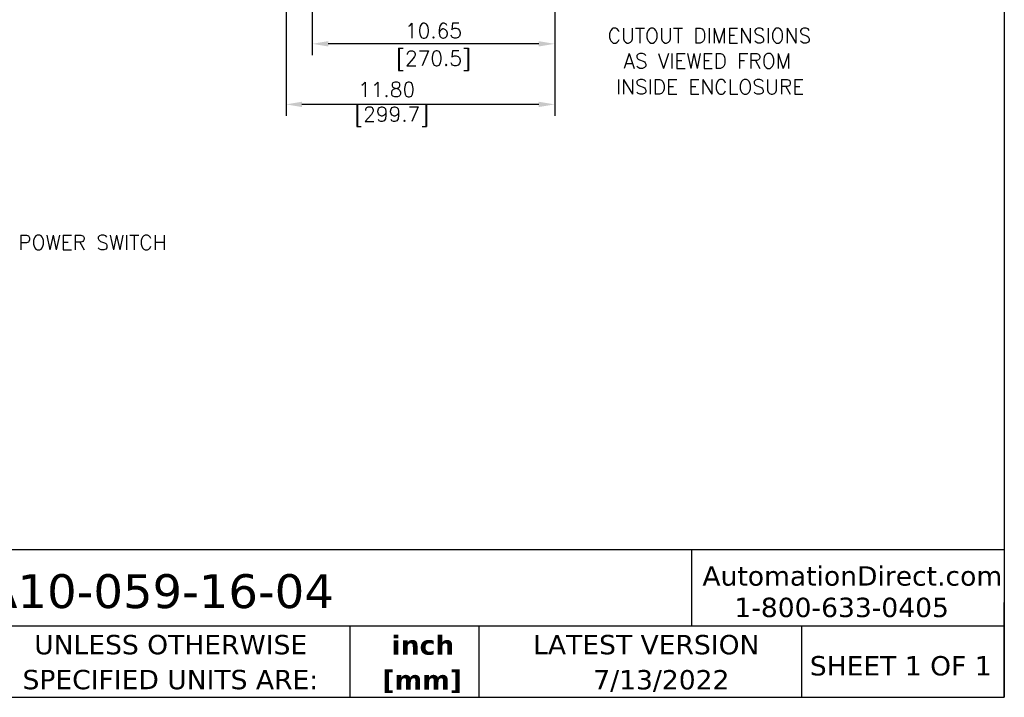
# Model space of a CAD drawing. Header units: inches. Extents: x -1 to 108, y 3 to 86.
# Tile 15 of 17: x 65 to 108, y 3 to 33. Entities that reach past the tile are written whole.
import ezdxf
from ezdxf.enums import TextEntityAlignment as Align

# ---------------------------------------------------------------- set-up
doc = ezdxf.new("R2010")
doc.units = ezdxf.units.IN
doc.header["$LTSCALE"] = 12
doc.header["$MEASUREMENT"] = 0
doc.header["$PDSIZE"] = -1
doc.linetypes.add('SLD-Solid', pattern=[0])
for name, color, linetype, lineweight in [('DIMENSIONS', 140, 'SLD-Solid', 25), ('DIMENSIONS @ 1', 140, 'SLD-Solid', 25), ('TEXT', 140, 'SLD-Solid', 25)]:
    doc.layers.add(name, color=color, linetype=linetype, lineweight=lineweight)
doc.styles.add('ROMANS', font='romans.shx')
doc.styles.add('SLDTEXTSTYLE0', font='verdana.ttf')
doc.styles.add('SLDTEXTSTYLE2', font='verdanab.ttf')
doc.dimstyles.new('FSTD1', dxfattribs={"dimtxt": 0.65, "dimasz": 0.7, "dimexe": 0.5, "dimexo": 0.5, "dimgap": 0.25, "dimtad": 1, "dimzin": 9, "dimdsep": 46, "dimtxsty": 'ROMANS', "dimcen": 0, "dimadec": 0, "dimazin": 0, "dimtfac": 1, "dimtmove": 0, "dimatfit": 3, "dimfxl": 0, "dimtolj": 1, "dimarcsym": 0})

# ---------------------------------------------------------------- blocks, each defined once
blk = doc.blocks.new('SW_NOTE_0_2')
at = {"layer": 'TEXT', "color": 0, "char_height": 1, "attachment_point": 2, "style": 'SLDTEXTSTYLE2'}
for s, insert in [('inch', (1.5, 1.27)), ('[mm]', (1.466, -0.536))]:
    blk.add_mtext(s, dxfattribs=dict(at, insert=insert))
blk = doc.blocks.new('SW_NOTE_0_3')
at = {"layer": 'TEXT', "color": 0, "char_height": 1, "attachment_point": 1, "style": 'SLDTEXTSTYLE0'}
for s, insert in [('UNLESS OTHERWISE ', (0, 1.27)), ('SPECIFIED UNITS ARE:', (-0.602, -0.536))]:
    blk.add_mtext(s, dxfattribs=dict(at, insert=insert))
blk = doc.blocks.new('*D108')
at = {"layer": 'Defpoints', "color": 0}
for p in [(77.834, 41.921), (88.483, 40.321), (77.834, 31.778)]:
    blk.add_point(p, dxfattribs=at)
at = {"layer": 'DIMENSIONS', "color": 0, "lineweight": -2}
for p, q in [((77.834, 41.421), (77.834, 31.278)), ((88.483, 39.821), (88.483, 31.278)), ((87.783, 31.778), (78.534, 31.778))]:
    blk.add_line(p, q, dxfattribs=at)
at = {"layer": 'DIMENSIONS', "color": 0}
for points in [[(78.534, 31.895), (78.534, 31.662), (77.834, 31.778)], [(87.783, 31.895), (87.783, 31.662), (88.483, 31.778)]]:
    blk.add_solid(points, dxfattribs=at)
at = {"layer": 'DIMENSIONS', "color": 0, "char_height": 0.65, "attachment_point": 5, "style": 'ROMANS'}
for s, insert in [('\\A1;10.65', (83.158, 32.353)), ('\\A1;[270.5]', (83.158, 31.033))]:
    blk.add_mtext(s, dxfattribs=dict(at, insert=insert))
blk = doc.blocks.new('*D110')
at = {"layer": 'Defpoints', "color": 0}
for p in [(76.683, 40.321), (88.483, 40.321), (76.683, 29.117)]:
    blk.add_point(p, dxfattribs=at)
at = {"layer": 'DIMENSIONS', "color": 0, "lineweight": -2}
for p, q in [((76.683, 39.821), (76.683, 28.617)), ((88.483, 39.821), (88.483, 28.617)), ((87.783, 29.117), (77.383, 29.117))]:
    blk.add_line(p, q, dxfattribs=at)
at = {"layer": 'DIMENSIONS', "color": 0}
for points in [[(77.383, 29.234), (77.383, 29.001), (76.683, 29.117)], [(87.783, 29.234), (87.783, 29.001), (88.483, 29.117)]]:
    blk.add_solid(points, dxfattribs=at)
at = {"layer": 'DIMENSIONS', "color": 0, "insert": (81.1, 29.117), "char_height": 0.65, "attachment_point": 5, "style": 'ROMANS'}
blk.add_mtext('\\A1;11.80\\P [299.7]', dxfattribs=at)

msp = doc.modelspace()

# ---------------------------------------------------------------- linework, layer by layer
at = {"layer": 'TEXT'}
for p, q in [((108.231, 86.478), (108.231, 3.072)), ((108.231, 9.548), (-1.239, 9.548)), ((94.491, 9.548), (94.491, 6.2)), ((108.231, 3.072), (108.231, 7.242)), ((108.231, 6.2), (-1.239, 6.2)), ((79.488, 6.2), (79.488, 3.072)), ((85.148, 6.2), (85.148, 3.072)), ((99.324, 6.2), (99.324, 3.072)), ((-1.239, 3.072), (108.231, 3.072))]:
    msp.add_line(p, q, dxfattribs=at)

# ---------------------------------------------------------------- block references
at = {"layer": 'TEXT', "xscale": 0.85, "yscale": 0.85, "zscale": 0.85}
for name, p in [('SW_NOTE_0_3', (65.621, 4.732)), ('SW_NOTE_0_2', (81.419, 4.714))]:
    msp.add_blockref(name, p, dxfattribs=at)

# ---------------------------------------------------------------- texts
at = {"layer": 'DIMENSIONS', "style": 'ROMANS'}
for s, p in [('CUTOUT DIMENSIONS', (90.807, 32.463)), ('AS VIEWED FROM ', (91.505, 31.351)), ('INSIDE ENCLOSURE', (91.171, 30.21)), ('POWER SWITCH', (64.918, 23.38))]:
    msp.add_text(s, height=0.65, dxfattribs=at).set_placement(p, align=Align.TOP_LEFT)
at = {"layer": 'TEXT', "style": 'SLDTEXTSTYLE0'}
for s, insert, char_height, attachment_point in [('AutomationDirect.com', (94.971, 8.828), 0.85, 1), ('TA10-059-16-04', (62.247, 8.481), 1.4875, 1), ('1-800-633-0405', (96.375, 7.447), 0.85, 1), ('LATEST VERSION', (92.504, 5.811), 0.85, 2), ('SHEET 1 OF 1', (99.688, 4.883), 0.85, 1), ('7/13/2022', (93.168, 4.269), 0.85, 2)]:
    msp.add_mtext(s, dxfattribs=dict(at, insert=insert, char_height=char_height, attachment_point=attachment_point))

# ---------------------------------------------------------------- dimensions: what is measured, and where the dimension line sits
at = {"layer": 'DIMENSIONS @ 1'}
dim = msp.add_linear_dim(base=(77.834, 31.778), p1=(88.483, 40.321), p2=(77.834, 41.921), dimstyle='FSTD1', override={"dimscale": 1, "dimpost": '<>\\X', "dimtix": 0, "dimtofl": 1, "dimtmove": 0, "dimatfit": 3}, dxfattribs=at)
dim.commit()
dim.dimension.update_dxf_attribs({"geometry": '*D108', "text_midpoint": (83.158, 31.778)})
dim = msp.add_linear_dim(base=(76.683, 29.117), p1=(88.483, 40.321), p2=(76.683, 40.321), dimstyle='FSTD1', override={"dimscale": 1, "dimzin": 1, "dimpost": '\\X', "dimtix": 0, "dimtofl": 1, "dimtmove": 0, "dimatfit": 3}, dxfattribs=at)
dim.commit()
dim.dimension.update_dxf_attribs({"geometry": '*D110', "text_midpoint": (81.1, 29.117), "dimtype": 128})

doc.saveas('drawing.dxf')
